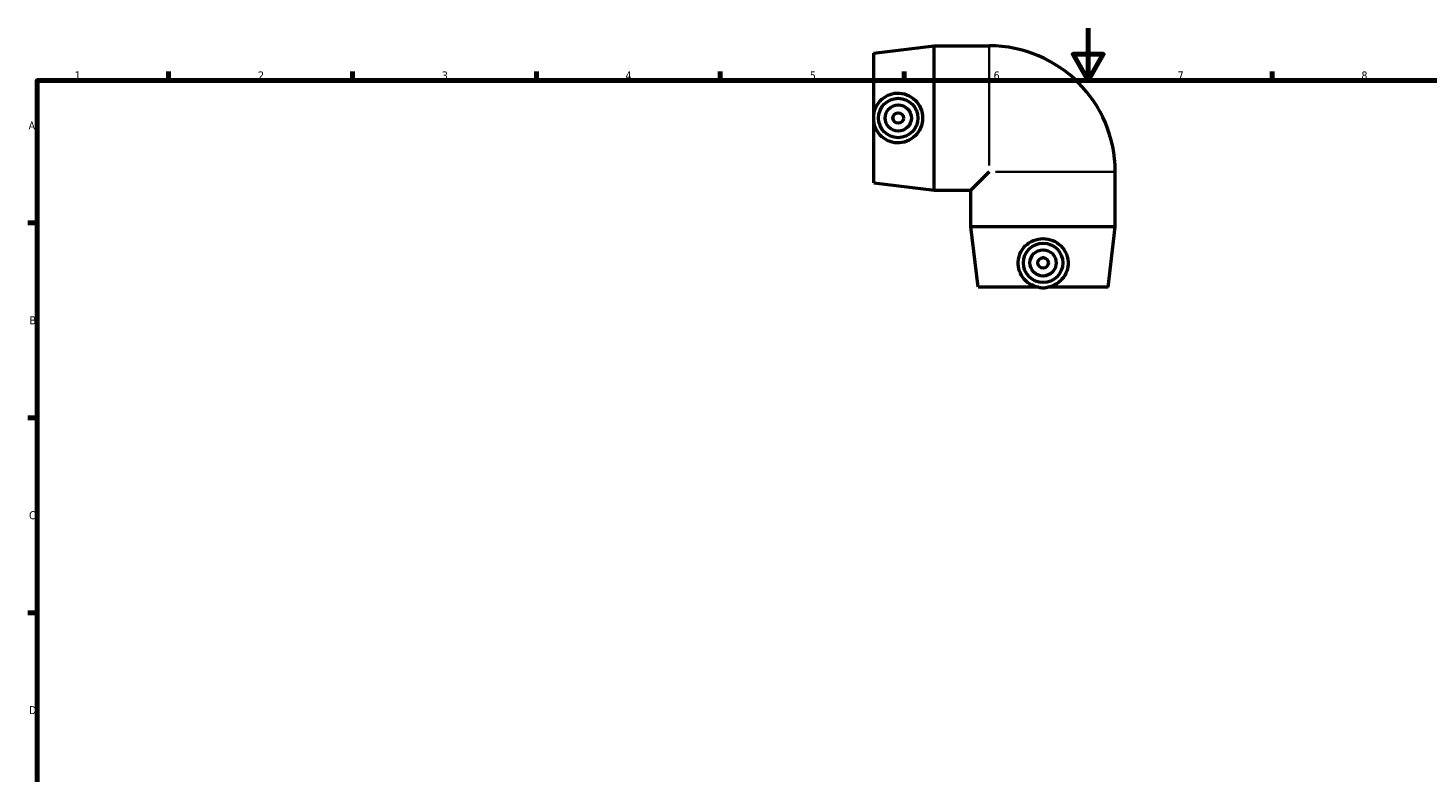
# Model space of a CAD drawing. Header units: millimetres. Extents: x 0 to 901, y -333 to 594.
# Tile 3 of 4: x 17 to 550, y 310 to 594. Entities that reach past the tile are written whole.
import ezdxf

# ---------------------------------------------------------------- set-up
doc = ezdxf.new("R2010")
doc.units = ezdxf.units.MM
for name, color, linetype, lineweight in [('Border (ANSI)', 7, 'Continuous', 70), ('Visible (ANSI)', 7, 'Continuous', 50), ('Visible Narrow (ANSI)', 7, 'Continuous', 35)]:
    doc.layers.add(name, color=color, linetype=linetype, lineweight=lineweight)
doc.styles.add('Note Text (ANSI)', font='tahoma.ttf')

# ---------------------------------------------------------------- blocks, each defined once
blk = doc.blocks.new('Borders Default Border')
at = {"layer": 'Border (ANSI)'}
for p, q in [((70.08, 574), (70.08, 577.45)), ((140.17, 574), (140.17, 577.45)), ((210.25, 574), (210.25, 577.45)), ((280.33, 574), (280.33, 577.45)), ((350.42, 574), (350.42, 577.45)), ((490.58, 574), (490.58, 577.45)), ((20, 519.75), (16.55, 519.75)), ((20, 445.5), (16.55, 445.5)), ((20, 371.25), (16.55, 371.25))]:
    blk.add_line(p, q, dxfattribs=at)
at = {"layer": 'Border (ANSI)', "flags": 128}
for points in [[(420.5, 594), (420.5, 574), (414.73, 584), (426.27, 584), (420.5, 574)], [(20, 20), (20, 574), (821, 574), (821, 20), (20, 20)]]:
    blk.add_lwpolyline(points, dxfattribs=at)
at = {"layer": 'Border (ANSI)', "char_height": 3.05, "attachment_point": 7, "style": 'Note Text (ANSI)'}
for s, insert in [('1', (34.35, 574.4)), ('2', (104.2, 574.4)), ('3', (174.26, 574.34)), ('4', (244.23, 574.4)), ('5', (314.48, 574.34)), ('6', (384.49, 574.34)), ('7', (454.6, 574.4)), ('8', (524.63, 574.33)), ('A', (16.78, 555.35)), ('B', (17.15, 481.1)), ('C', (16.95, 406.8)), ('D', (16.96, 332.6))]:
    blk.add_mtext(s, dxfattribs=dict(at, insert=insert))

msp = doc.modelspace()

# ---------------------------------------------------------------- linework, layer by layer
at = {"layer": 'Visible (ANSI)'}
for p, q in [((338.836, 584.464), (361.836, 587.214)), ((361.836, 532.214), (361.836, 587.214)), ((361.836, 587.214), (382.836, 587.214)), ((338.836, 561.4), (338.836, 584.464)), ((338.836, 534.964), (338.836, 558.028)), ((382.836, 539.214), (375.836, 532.214)), ((430.836, 518.214), (430.836, 539.214)), ((338.836, 534.964), (361.836, 532.214)), ((361.836, 532.214), (375.836, 532.214)), ((375.836, 518.214), (375.836, 532.214)), ((430.836, 518.214), (375.836, 518.214)), ((378.586, 495.214), (375.836, 518.214)), ((428.086, 495.214), (430.836, 518.214)), ((401.649, 495.214), (378.586, 495.214)), ((428.086, 495.214), (405.022, 495.214))]:
    msp.add_line(p, q, dxfattribs=at)
for centre, radius in [((348.136, 559.714), 7.5), ((348.136, 559.714), 5), ((348.136, 559.714), 2), ((403.336, 504.514), 7.5), ((403.336, 504.514), 5), ((403.336, 504.514), 2)]:
    msp.add_circle(centre, radius, dxfattribs=at)
msp.add_arc((382.836, 539.214), 48, 0, 90, dxfattribs=at)
for points, knots in [([(338.836, 561.4), (338.947, 562.029), (339.123, 562.656), (339.812, 564.401), (340.493, 565.451), (342.066, 567.123), (343.064, 567.862), (345.273, 568.883), (346.484, 569.163), (348.88, 569.269), (350.202, 569.055), (352.615, 568.104), (353.709, 567.367), (355.414, 565.671), (356.151, 564.605), (357.139, 562.242), (357.388, 560.943), (357.388, 558.485), (357.139, 557.187), (356.151, 554.823), (355.414, 553.757), (353.709, 552.061), (352.615, 551.325), (350.202, 550.373), (348.88, 550.159), (347.625, 550.215)], [1.5508769, 1.5508769, 1.5508769, 1.5508769, 1.7339195, 1.7339195, 2.0821462, 2.0821462, 2.4267658, 2.4267658, 2.7713854, 2.7713854, 3.1506485, 3.1506485, 3.5299117, 3.5299117, 3.8986372, 3.8986372, 4.2673628, 4.2673628, 4.6360883, 4.6360883, 5.0048139, 5.0048139, 5.384077, 5.384077, 5.7633402, 5.7633402, 5.7633402, 5.7633402]), ([(338.836, 561.4), (338.735, 560.833), (338.687, 560.265), (338.687, 559.163), (338.735, 558.595), (338.836, 558.028)], [4.21246326, 4.21246326, 4.21246326, 4.21246326, 4.37764747, 4.37764747, 4.54283167, 4.54283167, 4.54283167, 4.54283167]), ([(347.625, 550.215), (346.484, 550.265), (345.273, 550.545), (343.064, 551.566), (342.066, 552.306), (340.493, 553.977), (339.812, 555.027), (339.123, 556.772), (338.947, 557.399), (338.836, 558.028)], [5.7633402, 5.7633402, 5.7633402, 5.7633402, 6.1079597, 6.1079597, 6.4525793, 6.4525793, 6.8008061, 6.8008061, 6.9838487, 6.9838487, 6.9838487, 6.9838487]), ([(401.649, 495.214), (401.021, 495.325), (400.394, 495.502), (398.648, 496.191), (397.598, 496.872), (395.927, 498.444), (395.187, 499.443), (394.167, 501.652), (393.886, 502.863), (393.781, 505.259), (393.995, 506.58), (394.946, 508.993), (395.683, 510.087), (397.378, 511.793), (398.444, 512.53), (400.808, 513.517), (402.106, 513.767), (404.565, 513.767), (405.863, 513.517), (408.227, 512.53), (409.293, 511.793), (410.988, 510.087), (411.725, 508.993), (412.676, 506.58), (412.89, 505.259), (412.835, 504.003)], [1.5508769, 1.5508769, 1.5508769, 1.5508769, 1.7339195, 1.7339195, 2.0821462, 2.0821462, 2.4267658, 2.4267658, 2.7713854, 2.7713854, 3.1506485, 3.1506485, 3.5299117, 3.5299117, 3.8986372, 3.8986372, 4.2673628, 4.2673628, 4.6360883, 4.6360883, 5.0048139, 5.0048139, 5.384077, 5.384077, 5.7633402, 5.7633402, 5.7633402, 5.7633402]), ([(412.835, 504.003), (412.785, 502.863), (412.504, 501.652), (411.484, 499.443), (410.744, 498.444), (409.073, 496.872), (408.023, 496.191), (406.277, 495.502), (405.65, 495.325), (405.022, 495.214)], [5.7633402, 5.7633402, 5.7633402, 5.7633402, 6.1079597, 6.1079597, 6.4525793, 6.4525793, 6.8008061, 6.8008061, 6.9838487, 6.9838487, 6.9838487, 6.9838487]), ([(401.649, 495.214), (402.216, 495.114), (402.785, 495.066), (403.886, 495.066), (404.455, 495.114), (405.022, 495.214)], [4.21246326, 4.21246326, 4.21246326, 4.21246326, 4.37764747, 4.37764747, 4.54283167, 4.54283167, 4.54283167, 4.54283167])]:
    msp.add_open_spline(points, degree=3, knots=knots, dxfattribs=at)
at = {"layer": 'Visible Narrow (ANSI)'}
for p, q in [((382.836, 541.568), (382.836, 587.014)), ((430.636, 539.214), (385.19, 539.214))]:
    msp.add_line(p, q, dxfattribs=at)

# ---------------------------------------------------------------- block references
msp.add_blockref('Borders Default Border', (0, 0))

doc.saveas('drawing.dxf')
